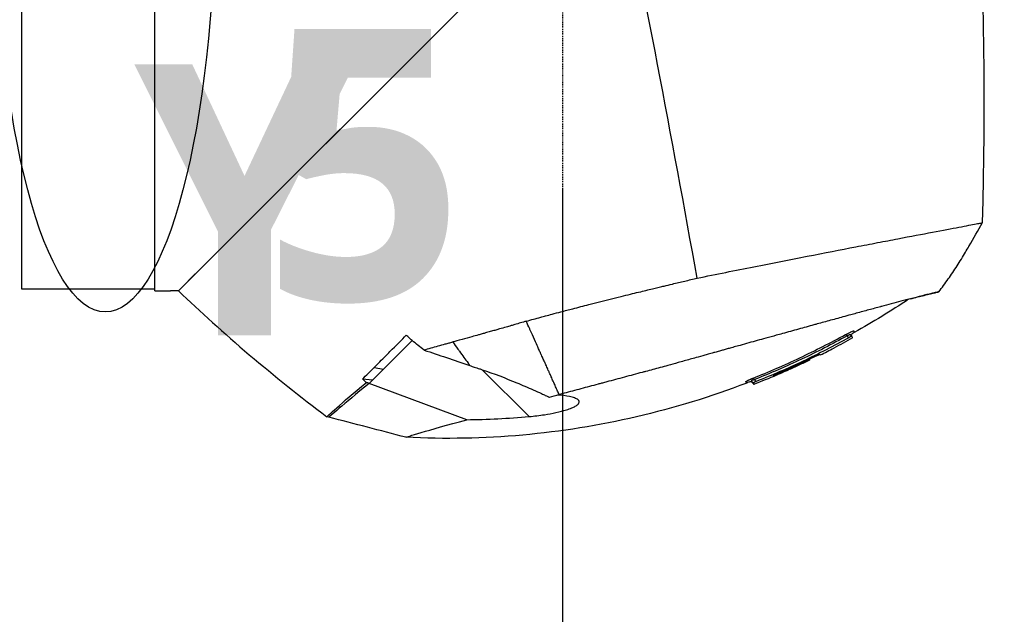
# Model space of a CAD drawing. Header units: millimetres. Extents: x 0 to 7374, y 0 to 4200.
# Tile 186 of 256: x 830 to 956, y 2828 to 2904. Entities that reach past the tile are written whole.
import ezdxf

# ---------------------------------------------------------------- set-up
doc = ezdxf.new("R2010")
doc.units = ezdxf.units.MM
doc.header["$LTSCALE"] = 0.2
doc.linetypes.add('CENTER2', pattern=[1.125, 0.75, -0.125, 0.125, -0.125])
for name, color, linetype in [('02_Center Line', 1, 'CENTER2'), ('07_Special Line2', 76, 'Continuous'), ('13_After Rev.Num.', 6, 'Continuous')]:
    doc.layers.add(name, color=color, linetype=linetype)
doc.layers.add('14_Mark', color=7, linetype='Continuous', true_color=0xe03c31)
doc.styles.add('Rainbow-4.0 Style', font='malgunsl.ttf')
doc.styles.add('Rainbow-5.0 Style', font='malgunsl.ttf')
doc.dimstyles.new('Rainbow-4.0 Style', dxfattribs={"dimtxt": 3.5, "dimasz": 2.5, "dimexe": 1, "dimexo": 1, "dimgap": 1, "dimtad": 1, "dimdsep": 46, "dimtxsty": 'Rainbow-4.0 Style', "dimcen": 0, "dimclrd": 251, "dimclre": 251, "dimclrt": 7, "dimazin": 3, "dimtp": 0.1, "dimtm": 0.1, "dimtfac": 0.61, "dimtmove": 0, "dimatfit": 3, "dimfxl": 1, "dimlwd": -1, "dimlwe": -1, "dimarcsym": 1})

# ---------------------------------------------------------------- blocks, each defined once
blk = doc.blocks.new('A$Ccc13c451')
for p, q in [((-136, 2059.75), (-136, 1962.25)), ((-119, 1962), (-119, 2011)), ((-66.72, 2011.28), (-116, 1962)), ((-67, 2011), (-112.07, 1965.93)), ((-112.88, 1965.12), (-114.74, 1963.26)), ((-136, 1962.25), (-119, 1962.25)), ((-119, 1962), (-117, 1962)), ((-117, 1962), (-117, 1962)), ((-116, 1962), (-117, 1962)), ((-116, 1962), (-116, 1962)), ((-115.33, 1962.67), (-115.77, 1962.23)), ((-89.83, 1952.02), (-86.2, 1955.65)), ((-30.49, 1956.02), (-30.71, 1956.26)), ((-30.3, 1956.41), (-30.3, 1956.41)), ((-30.11, 1956.2), (-30.3, 1956.41)), ((-30.25, 1956.36), (-30.11, 1956.2)), ((-30.11, 1956.2), (-30.11, 1956.2)), ((-29.79, 1956.68), (-29.79, 1956.68)), ((-32.4, 1954.71), (-32.39, 1954.7)), ((-32.4, 1954.7), (-32.39, 1954.7)), ((-35.52, 1953.19), (-35.58, 1953.25)), ((-34.16, 1953.87), (-34.12, 1953.83)), ((-89.83, 1952.02), (-91.25, 1950.6)), ((-91.05, 1952.22), (-89.83, 1952.02)), ((-77.24, 1951.94), (-71.27, 1945.97)), ((-91.25, 1950.6), (-92.52, 1950.75)), ((-91.25, 1950.6), (-91.67, 1950.19)), ((-42.68, 1950.26), (-42.93, 1950.53)), ((-42.3, 1950.44), (-42.52, 1950.69)), ((-40.11, 1951.14), (-40.14, 1951.2)), ((-79.23, 1945.56), (-91.67, 1950.19)), ((-42.84, 1950.34), (-42.59, 1950.07))]:
    blk.add_line(p, q)
for centre, major_axis, ratio, start_param, end_param in [((-115.67, 2010.45), (12.36, -240.7), 0.422519, 1.383222, 1.7564), ((-58.19, 1987.38), (18.42, -97.1), 0.039439, 1.316118, 1.882157), ((-101.01, 1955.53), (26.14, -21.48), 0.150735, 4.230193, 4.985068), ((-30.47, 1956), (-0.363, -0.2), 0.069093, 3.136185, 4.729524), ((-80.42, 2046.82), (-92.11, -48.02), 1, 1.552189, 1.570796), ((-75.51, 2046.18), (40.01, -93.04), 0.000317, 6.251635, 6.254525), ((-52.93, 1952.66), (34.53, 9.25), 0.000274, 4.238259, 4.278766)]:
    blk.add_ellipse(centre, major_axis=major_axis, ratio=ratio, start_param=start_param, end_param=end_param)
for points, knots in [([(-49.84, 1963.62), (-47.39, 1964.12), (-44.96, 1964.61), (-41.44, 1965.31), (-40.28, 1965.54), (-38.01, 1965.99), (-36.89, 1966.2), (-33.63, 1966.84), (-31.55, 1967.24), (-28.65, 1967.8), (-27.72, 1967.98), (-25.92, 1968.32), (-25.06, 1968.49), (-22.6, 1968.96), (-21.12, 1969.24), (-18.51, 1969.73), (-17.38, 1969.95), (-15.99, 1970.21), (-15.57, 1970.29), (-14.84, 1970.43), (-14.53, 1970.49), (-14.01, 1970.59), (-13.8, 1970.63), (-13.53, 1970.68), (-13.45, 1970.7), (-13.45, 1970.7)], [89.015206, 89.015206, 89.015206, 89.015206, 98.060919, 98.060919, 102.583776, 102.583776, 107.106633, 107.106633, 116.152347, 116.152347, 120.675204, 120.675204, 125.198061, 125.198061, 134.243774, 134.243774, 143.289488, 143.289488, 147.812345, 147.812345, 152.335202, 152.335202, 156.858059, 156.858059, 161.380916, 161.380916, 161.380916, 161.380916]), ([(-19, 1961.88), (-18.59, 1962.42), (-18.2, 1962.96), (-17.42, 1964.07), (-17.05, 1964.63), (-16.31, 1965.77), (-15.96, 1966.35), (-15.47, 1967.18), (-15.32, 1967.42), (-15.17, 1967.69), (-15.16, 1967.71), (-15.15, 1967.73), (-14.58, 1968.72), (-14.02, 1969.71), (-13.45, 1970.7)], [0, 0, 0, 0, 1.186356, 1.186356, 2.372414, 2.372414, 3.558769, 3.558769, 4.06143, 4.06143, 4.102045, 4.102045, 4.102045, 6.098639, 6.098639, 6.098639, 6.098639]), ([(-71.63, 1958.13), (-71.32, 1958.22), (-70.99, 1958.31), (-70.42, 1958.47), (-70.08, 1958.56), (-69.59, 1958.7), (-69.38, 1958.75), (-68.89, 1958.88), (-68.62, 1958.96), (-67.96, 1959.13), (-67.59, 1959.23), (-66.71, 1959.46), (-66.21, 1959.59), (-65.03, 1959.9), (-64.35, 1960.07), (-62.77, 1960.47), (-61.85, 1960.71), (-60.47, 1961.05), (-60.01, 1961.17), (-59.14, 1961.38), (-58.74, 1961.48), (-58.25, 1961.6), (-58.16, 1961.62), (-57.73, 1961.73), (-57.39, 1961.81), (-56.75, 1961.97), (-56.44, 1962.04), (-55.88, 1962.18), (-55.62, 1962.24), (-55.12, 1962.36), (-54.89, 1962.42), (-54.46, 1962.52), (-54.25, 1962.57), (-53.71, 1962.7), (-53.36, 1962.79), (-52.47, 1963), (-51.95, 1963.12), (-50.89, 1963.37), (-50.36, 1963.5), (-49.84, 1963.62)], [0.000001, 0.000001, 0.000001, 0.000001, 0.10736, 0.10736, 0.228013, 0.228013, 0.314976, 0.314976, 0.430659, 0.430659, 0.585391, 0.585391, 0.793335, 0.793335, 1.07059, 1.07059, 1.437922, 1.437922, 1.621493, 1.621493, 1.784251, 1.784251, 1.819395, 1.819395, 1.951586, 1.951586, 2.06324, 2.06324, 2.16079, 2.16079, 2.246193, 2.246193, 2.322498, 2.322498, 2.460658, 2.460658, 2.666555, 2.666555, 2.872273, 2.872273, 2.872273, 2.872273]), ([(-19, 1961.88), (-19, 1961.88), (-19.03, 1961.87), (-19.08, 1961.86), (-19.09, 1961.86), (-19.1, 1961.85), (-19.12, 1961.85), (-19.17, 1961.84), (-19.23, 1961.83), (-19.31, 1961.81), (-19.36, 1961.8), (-19.42, 1961.79), (-19.48, 1961.77), (-19.55, 1961.76), (-19.62, 1961.74), (-19.7, 1961.72), (-19.78, 1961.7), (-19.86, 1961.68), (-19.95, 1961.66), (-20.04, 1961.64), (-20.14, 1961.62), (-20.24, 1961.59), (-20.43, 1961.55), (-20.65, 1961.49), (-20.9, 1961.43), (-21.16, 1961.37), (-21.44, 1961.29), (-21.76, 1961.21), (-22.19, 1961.1), (-22.67, 1960.98), (-23.2, 1960.84), (-23.41, 1960.78), (-23.62, 1960.73), (-23.84, 1960.67), (-24.23, 1960.57), (-24.65, 1960.46), (-25.08, 1960.34), (-25.48, 1960.23), (-25.9, 1960.12), (-26.34, 1960), (-26.38, 1959.99), (-26.41, 1959.98), (-26.45, 1959.97), (-26.93, 1959.84), (-27.42, 1959.71), (-27.94, 1959.57), (-28.45, 1959.43), (-28.99, 1959.29), (-29.54, 1959.14), (-29.76, 1959.07), (-29.99, 1959.01), (-30.22, 1958.95), (-30.55, 1958.86), (-30.9, 1958.77), (-31.24, 1958.67), (-31.83, 1958.51), (-32.43, 1958.34), (-33.05, 1958.18), (-33.6, 1958.03), (-34.16, 1957.87), (-34.72, 1957.72), (-34.8, 1957.7), (-34.87, 1957.68), (-34.95, 1957.65), (-35.59, 1957.48), (-36.25, 1957.3), (-36.92, 1957.11), (-37.59, 1956.92), (-38.28, 1956.74), (-38.97, 1956.54), (-39.23, 1956.47), (-39.48, 1956.4), (-39.74, 1956.33), (-40.19, 1956.21), (-40.63, 1956.08), (-41.09, 1955.96), (-41.8, 1955.76), (-42.52, 1955.56), (-43.25, 1955.36), (-43.62, 1955.26), (-43.99, 1955.15), (-44.36, 1955.05), (-44.61, 1954.98), (-44.87, 1954.91), (-45.13, 1954.84), (-45.24, 1954.8), (-45.35, 1954.77), (-45.47, 1954.74), (-45.65, 1954.69), (-45.84, 1954.64), (-46.03, 1954.59), (-46.19, 1954.54), (-46.35, 1954.5), (-46.52, 1954.45), (-46.54, 1954.44), (-46.56, 1954.44), (-46.59, 1954.43), (-46.77, 1954.38), (-46.96, 1954.33), (-47.15, 1954.27), (-47.34, 1954.22), (-47.53, 1954.17), (-47.71, 1954.12), (-47.78, 1954.1), (-47.85, 1954.08), (-47.91, 1954.06), (-48.04, 1954.02), (-48.16, 1953.99), (-48.28, 1953.96), (-48.47, 1953.9), (-48.66, 1953.85), (-48.85, 1953.8), (-49.22, 1953.69), (-49.6, 1953.59), (-49.98, 1953.48), (-50.23, 1953.41), (-50.48, 1953.34), (-50.74, 1953.27), (-51.25, 1953.13), (-51.76, 1952.98), (-52.27, 1952.84), (-52.7, 1952.72), (-53.14, 1952.6), (-53.58, 1952.48), (-53.9, 1952.39), (-54.23, 1952.3), (-54.56, 1952.21), (-55.18, 1952.04), (-55.8, 1951.88), (-56.42, 1951.71), (-56.56, 1951.67), (-56.71, 1951.63), (-56.85, 1951.6), (-57.61, 1951.39), (-58.37, 1951.19), (-59.12, 1950.99), (-59.88, 1950.79), (-60.62, 1950.59), (-61.37, 1950.39), (-61.55, 1950.34), (-61.74, 1950.29), (-61.92, 1950.24), (-61.95, 1950.23), (-61.99, 1950.22), (-62.02, 1950.21), (-62.17, 1950.17), (-62.32, 1950.13), (-62.48, 1950.09), (-62.85, 1949.99), (-63.21, 1949.89), (-63.58, 1949.8), (-63.94, 1949.7), (-64.3, 1949.6), (-64.66, 1949.51), (-65.02, 1949.41), (-65.38, 1949.31), (-65.74, 1949.22), (-66.09, 1949.12), (-66.45, 1949.03), (-66.8, 1948.94), (-66.99, 1948.88), (-67.18, 1948.83), (-67.37, 1948.78), (-67.39, 1948.78), (-67.41, 1948.77), (-67.44, 1948.77)], [0, 0, 0, 0, 2.300382, 2.300382, 2.300382, 2.853338, 2.853338, 2.853338, 4.600802, 4.600802, 4.600802, 5.706663, 5.706663, 5.706663, 6.901383, 6.901383, 6.901383, 8.051561, 8.051561, 8.051561, 9.201655, 9.201655, 9.201655, 11.413276, 11.413276, 11.413276, 13.802193, 13.802193, 13.802193, 17.119845, 17.119845, 17.119845, 18.402613, 18.402613, 18.402613, 20.702656, 20.702656, 20.702656, 22.826377, 22.826377, 22.826377, 23.002676, 23.002676, 23.002676, 25.302707, 25.302707, 25.302707, 27.602642, 27.602642, 27.602642, 28.532882, 28.532882, 28.532882, 29.902478, 29.902478, 29.902478, 32.20239, 32.20239, 32.20239, 34.239368, 34.239368, 34.239368, 34.50219, 34.50219, 34.50219, 36.801971, 36.801971, 36.801971, 39.101748, 39.101748, 39.101748, 39.945852, 39.945852, 39.945852, 41.401454, 41.401454, 41.401454, 43.701345, 43.701345, 43.701345, 44.851319, 44.851319, 44.851319, 45.652349, 45.652349, 45.652349, 46.001253, 46.001253, 46.001253, 46.576087, 46.576087, 46.576087, 47.078981, 47.078981, 47.078981, 47.150877, 47.150877, 47.150877, 47.725919, 47.725919, 47.725919, 48.301044, 48.301044, 48.301044, 48.505614, 48.505614, 48.505614, 48.875957, 48.875957, 48.875957, 49.450919, 49.450919, 49.450919, 50.600938, 50.600938, 50.600938, 51.358888, 51.358888, 51.358888, 52.900715, 52.900715, 52.900715, 54.212172, 54.212172, 54.212172, 55.200557, 55.200557, 55.200557, 57.065475, 57.065475, 57.065475, 57.500731, 57.500731, 57.500731, 59.800907, 59.800907, 59.800907, 62.100707, 62.100707, 62.100707, 62.675653, 62.675653, 62.675653, 62.772168, 62.772168, 62.772168, 63.250622, 63.250622, 63.250622, 64.400678, 64.400678, 64.400678, 65.550834, 65.550834, 65.550834, 66.70102, 66.70102, 66.70102, 67.851166, 67.851166, 67.851166, 68.478987, 68.478987, 68.478987, 68.552026, 68.552026, 68.552026, 68.552026]), ([(-22.66, 1960.98), (-21.98, 1961.15), (-21.4, 1961.3), (-20.9, 1961.42), (-20.59, 1961.5), (-20.32, 1961.57), (-20.08, 1961.62), (-19.84, 1961.68), (-19.64, 1961.73), (-19.49, 1961.76), (-19.33, 1961.8), (-19.2, 1961.83), (-19.12, 1961.85), (-19.04, 1961.87), (-19, 1961.88), (-19, 1961.88)], [-15.931157, -15.931157, -15.931157, -15.931157, -11.406013, -11.406013, -11.406013, -8.554509, -8.554509, -8.554509, -5.703006, -5.703006, -5.703006, -2.851503, -2.851503, -2.851503, 0, 0, 0, 0]), ([(-71.63, 1958.13), (-71.76, 1958.09), (-71.88, 1958.05), (-72.12, 1957.98), (-72.24, 1957.95), (-72.6, 1957.84), (-72.85, 1957.77), (-73.24, 1957.66), (-73.4, 1957.61), (-73.78, 1957.5), (-73.99, 1957.44), (-74.48, 1957.3), (-74.76, 1957.22), (-75.2, 1957.09), (-75.36, 1957.05), (-75.7, 1956.95), (-75.88, 1956.9), (-76.29, 1956.78), (-76.49, 1956.73), (-76.8, 1956.64), (-76.91, 1956.61), (-77.11, 1956.55), (-77.19, 1956.53), (-77.43, 1956.46), (-77.59, 1956.42), (-78.03, 1956.3), (-78.31, 1956.22), (-78.99, 1956.04), (-79.4, 1955.93), (-80.36, 1955.66), (-80.66, 1955.58), (-81.01, 1955.48)], [-0.7159701, -0.7159701, -0.7159701, -0.7159701, -0.6905627, -0.6905627, -0.6661171, -0.6661171, -0.6189006, -0.6189006, -0.586798, -0.586798, -0.5440215, -0.5440215, -0.4854437, -0.4854437, -0.4518884, -0.4518884, -0.4137443, -0.4137443, -0.3678624, -0.3678624, -0.3433569, -0.3433569, -0.3246207, -0.3246207, -0.2895198, -0.2895198, -0.2267391, -0.2267391, -0.1302575, -0.1302575, -0.0000003, -0.0000003, -0.0000003, -0.0000003]), ([(-67.44, 1948.77), (-67.45, 1948.78), (-67.45, 1948.79), (-67.46, 1948.81), (-67.46, 1948.81), (-67.46, 1948.81), (-67.46, 1948.82), (-67.54, 1948.99), (-67.62, 1949.16), (-67.69, 1949.34), (-67.72, 1949.4), (-67.75, 1949.45), (-67.77, 1949.51), (-67.85, 1949.69), (-67.93, 1949.86), (-68.01, 1950.04), (-68.05, 1950.14), (-68.1, 1950.23), (-68.14, 1950.33), (-68.18, 1950.43), (-68.23, 1950.52), (-68.27, 1950.62), (-68.31, 1950.71), (-68.35, 1950.8), (-68.39, 1950.89), (-68.47, 1951.06), (-68.54, 1951.23), (-68.62, 1951.41), (-68.67, 1951.52), (-68.72, 1951.63), (-68.77, 1951.74), (-68.81, 1951.82), (-68.85, 1951.9), (-68.88, 1951.99), (-68.97, 1952.18), (-69.05, 1952.37), (-69.14, 1952.57), (-69.17, 1952.64), (-69.21, 1952.71), (-69.24, 1952.78), (-69.27, 1952.85), (-69.3, 1952.93), (-69.34, 1953), (-69.34, 1953.01), (-69.35, 1953.03), (-69.35, 1953.04), (-69.39, 1953.12), (-69.43, 1953.2), (-69.47, 1953.29), (-69.54, 1953.46), (-69.62, 1953.64), (-69.7, 1953.82), (-69.71, 1953.84), (-69.72, 1953.86), (-69.73, 1953.87), (-69.75, 1953.93), (-69.78, 1953.99), (-69.81, 1954.05), (-69.82, 1954.08), (-69.83, 1954.1), (-69.84, 1954.13), (-69.87, 1954.2), (-69.9, 1954.26), (-69.93, 1954.33), (-69.96, 1954.38), (-69.98, 1954.43), (-70, 1954.49), (-70.08, 1954.66), (-70.16, 1954.83), (-70.24, 1955.01), (-70.25, 1955.03), (-70.25, 1955.05), (-70.26, 1955.07), (-70.27, 1955.09), (-70.28, 1955.11), (-70.29, 1955.13), (-70.3, 1955.15), (-70.31, 1955.16), (-70.31, 1955.18), (-70.32, 1955.2), (-70.33, 1955.22), (-70.34, 1955.23), (-70.51, 1955.61), (-70.68, 1955.99), (-70.85, 1956.37), (-70.9, 1956.49), (-70.95, 1956.6), (-71, 1956.72), (-71.05, 1956.83), (-71.11, 1956.95), (-71.16, 1957.07), (-71.17, 1957.09), (-71.18, 1957.12), (-71.2, 1957.15), (-71.34, 1957.48), (-71.49, 1957.8), (-71.63, 1958.13)], [-17.986289, -17.986289, -17.986289, -17.986289, -17.924011, -17.924011, -17.924011, -17.912382, -17.912382, -17.912382, -17.144715, -17.144715, -17.144715, -16.887458, -16.887458, -16.887458, -16.12329, -16.12329, -16.12329, -15.69061, -15.69061, -15.69061, -15.275675, -15.275675, -15.275675, -14.88138, -14.88138, -14.88138, -14.14073, -14.14073, -14.14073, -13.656274, -13.656274, -13.656274, -13.312076, -13.312076, -13.312076, -12.484914, -12.484914, -12.484914, -12.180558, -12.180558, -12.180558, -11.865988, -11.865988, -11.865988, -11.813633, -11.813633, -11.813633, -11.460132, -11.460132, -11.460132, -10.710124, -10.710124, -10.710124, -10.632706, -10.632706, -10.632706, -10.38534, -10.38534, -10.38534, -10.27047, -10.27047, -10.27047, -9.996964, -9.996964, -9.996964, -9.772879, -9.772879, -9.772879, -9.043965, -9.043965, -9.043965, -8.959095, -8.959095, -8.959095, -8.872148, -8.872148, -8.872148, -8.799796, -8.799796, -8.799796, -8.727302, -8.727302, -8.727302, -7.148363, -7.148363, -7.148363, -6.67266, -6.67266, -6.67266, -6.189656, -6.189656, -6.189656, -6.07598, -6.07598, -6.07598, -4.726061, -4.726061, -4.726061, -4.726061]), ([(-30.9, 1956.43), (-30.66, 1956.56), (-30.15, 1956.83), (-29.85, 1956.92), (-29.86, 1956.74), (-29.79, 1956.69), (-29.79, 1956.68)], [-43.787763, -43.787763, -43.787763, -43.787763, -43.210529, -42.633295, -42.05606, -36.155763, -36.155763, -36.155763, -36.155763]), ([(-91.05, 1952.22), (-90.57, 1952.7), (-90.07, 1953.2), (-89.37, 1953.9), (-89.2, 1954.07), (-88.21, 1955.05), (-87.49, 1955.78), (-86.94, 1956.33)], [0, 0, 0, 0, 0.3307582, 0.3307582, 0.4378748, 0.4378748, 0.9335311, 0.9335311, 0.9335311, 0.9335311]), ([(-84.67, 1954.44), (-84.92, 1954.64), (-85.18, 1954.84), (-85.69, 1955.25), (-85.95, 1955.45), (-86.2, 1955.65)], [-0.1961633, -0.1961633, -0.1961633, -0.1961633, -0.0980858, -0.0980858, -0.000001, -0.000001, -0.000001, -0.000001]), ([(-84.67, 1954.44), (-84.38, 1954.54), (-84.07, 1954.63), (-83.48, 1954.81), (-83.18, 1954.89), (-82.57, 1955.07), (-82.26, 1955.15), (-81.81, 1955.27), (-81.65, 1955.31), (-81.41, 1955.38), (-81.33, 1955.4), (-81.17, 1955.44), (-81.1, 1955.46), (-81.01, 1955.48)], [-0.4691644, -0.4691644, -0.4691644, -0.4691644, -0.3555642, -0.3555642, -0.2384775, -0.2384775, -0.1227138, -0.1227138, -0.0619072, -0.0619072, -0.0312065, -0.0312065, -0.0000247, -0.0000247, -0.0000247, -0.0000247]), ([(-81.01, 1955.48), (-80.8, 1955.18), (-80.58, 1954.88), (-80.36, 1954.57), (-80.29, 1954.48), (-80.22, 1954.38), (-80.15, 1954.29), (-79.96, 1954.03), (-79.78, 1953.77), (-79.59, 1953.51), (-79.41, 1953.27), (-79.24, 1953.03), (-79.06, 1952.79), (-79.03, 1952.75), (-79, 1952.71), (-78.98, 1952.67), (-78.93, 1952.6), (-78.88, 1952.54), (-78.83, 1952.47)], [4.948238, 4.948238, 4.948238, 4.948238, 6.256803, 6.256803, 6.256803, 6.671785, 6.671785, 6.671785, 7.805612, 7.805612, 7.805612, 8.872129, 8.872129, 8.872129, 9.043973, 9.043973, 9.043973, 9.339543, 9.339543, 9.339543, 9.339543]), ([(-42.71, 1950.86), (-40.68, 1951.67), (-38.69, 1952.54), (-34.75, 1954.4), (-32.81, 1955.39), (-30.9, 1956.43)], [-13.07271, -13.07271, -13.07271, -13.07271, -6.545834, -6.545834, 0, 0, 0, 0]), ([(-30.71, 1956.26), (-32.61, 1955.2), (-34.55, 1954.21), (-38.49, 1952.35), (-40.49, 1951.49), (-42.52, 1950.69)], [0, 0, 0, 0, 6.536355, 6.536355, 13.07271, 13.07271, 13.07271, 13.07271]), ([(-30.49, 1956.02), (-32.4, 1954.97), (-34.33, 1953.98), (-38.27, 1952.11), (-40.27, 1951.25), (-42.3, 1950.44)], [0.000001, 0.000001, 0.000001, 0.000001, 0.654054, 0.654054, 1.308107, 1.308107, 1.308107, 1.308107]), ([(-30.3, 1956.41), (-30.3, 1956.41), (-30.3, 1956.41), (-30.31, 1956.42), (-30.31, 1956.42), (-30.31, 1956.42), (-30.31, 1956.42), (-30.32, 1956.42), (-30.32, 1956.41), (-30.32, 1956.41), (-30.33, 1956.41), (-30.33, 1956.41), (-30.34, 1956.41), (-30.34, 1956.41), (-30.35, 1956.41), (-30.36, 1956.4), (-30.36, 1956.4), (-30.37, 1956.4), (-30.38, 1956.4), (-30.38, 1956.4), (-30.39, 1956.39), (-30.4, 1956.39), (-30.41, 1956.39), (-30.41, 1956.38), (-30.42, 1956.38), (-30.43, 1956.38), (-30.43, 1956.38), (-30.43, 1956.38), (-30.44, 1956.37), (-30.45, 1956.37), (-30.47, 1956.36), (-30.48, 1956.36), (-30.49, 1956.35), (-30.51, 1956.34), (-30.52, 1956.34), (-30.54, 1956.33), (-30.56, 1956.32), (-30.57, 1956.32), (-30.59, 1956.31), (-30.6, 1956.3), (-30.62, 1956.3), (-30.63, 1956.29), (-30.65, 1956.28), (-30.66, 1956.28), (-30.67, 1956.27), (-30.68, 1956.27), (-30.69, 1956.27), (-30.69, 1956.26), (-30.7, 1956.26), (-30.7, 1956.26), (-30.7, 1956.26), (-30.71, 1956.26)], [42.646074, 42.646074, 42.646074, 42.646074, 42.693933, 42.693933, 42.693933, 42.758872, 42.758872, 42.758872, 42.826468, 42.826468, 42.826468, 42.896628, 42.896628, 42.896628, 42.969052, 42.969052, 42.969052, 43.043602, 43.043602, 43.043602, 43.118421, 43.118421, 43.118421, 43.192203, 43.192203, 43.192203, 43.210529, 43.210529, 43.210529, 43.299181, 43.299181, 43.299181, 43.397032, 43.397032, 43.397032, 43.494715, 43.494715, 43.494715, 43.587575, 43.587575, 43.587575, 43.680508, 43.680508, 43.680508, 43.743759, 43.743759, 43.743759, 43.773818, 43.773818, 43.773818, 43.787763, 43.787763, 43.787763, 43.787763]), ([(-30.33, 1956.48), (-30.33, 1956.48), (-30.33, 1956.48), (-30.33, 1956.47), (-30.32, 1956.47), (-30.32, 1956.45), (-30.31, 1956.45), (-30.3, 1956.43), (-30.29, 1956.42), (-30.28, 1956.41)], [0.65688341, 0.65688341, 0.65688341, 0.65688341, 0.66363062, 0.66363062, 0.6734828, 0.6734828, 0.67892885, 0.67892885, 0.68494411, 0.68494411, 0.68494411, 0.68494411]), ([(-29.79, 1956.68), (-29.88, 1956.64), (-29.96, 1956.6), (-30.1, 1956.51), (-30.16, 1956.48), (-30.22, 1956.41), (-30.23, 1956.4), (-30.24, 1956.38), (-30.25, 1956.37), (-30.25, 1956.36), (-30.25, 1956.36), (-30.25, 1956.36)], [0, 0, 0, 0, 0.02793005, 0.02793005, 0.04900923, 0.04900923, 0.05404806, 0.05404806, 0.05702709, 0.05702709, 0.0573662, 0.0573662, 0.0573662, 0.0573662]), ([(-84.67, 1954.44), (-83.71, 1954.13), (-82.79, 1953.82), (-80.83, 1953.15), (-79.92, 1952.84), (-78.83, 1952.47)], [0, 0, 0, 0, 0.303189, 0.303189, 0.6061041, 0.6061041, 0.6061041, 0.6061041]), ([(-34.12, 1953.83), (-34.12, 1953.83), (-34.12, 1953.83), (-34.12, 1953.83), (-34.12, 1953.84), (-34.12, 1953.84), (-34.12, 1953.84), (-34.13, 1953.85), (-34.13, 1953.85), (-34.13, 1953.85), (-34.13, 1953.85), (-34.13, 1953.85), (-34.13, 1953.86), (-34.13, 1953.86), (-34.13, 1953.86), (-34.13, 1953.86), (-34.14, 1953.87), (-34.14, 1953.87), (-34.14, 1953.87), (-34.14, 1953.87), (-34.14, 1953.87), (-34.14, 1953.87), (-34.14, 1953.87), (-34.14, 1953.87), (-34.14, 1953.87), (-34.15, 1953.87), (-34.16, 1953.87), (-34.19, 1953.86), (-34.2, 1953.86), (-34.22, 1953.85), (-34.25, 1953.84), (-34.26, 1953.84), (-34.27, 1953.83), (-34.28, 1953.83), (-34.28, 1953.83), (-34.29, 1953.83), (-34.29, 1953.83), (-34.38, 1953.79), (-34.51, 1953.74), (-34.67, 1953.67), (-34.67, 1953.67), (-34.67, 1953.67), (-34.68, 1953.67), (-34.79, 1953.62), (-34.91, 1953.56), (-35.04, 1953.5), (-35.06, 1953.49), (-35.09, 1953.48), (-35.11, 1953.47), (-35.15, 1953.45), (-35.19, 1953.43), (-35.24, 1953.41), (-35.34, 1953.37), (-35.45, 1953.32), (-35.56, 1953.27), (-35.56, 1953.26), (-35.57, 1953.26), (-35.58, 1953.25), (-35.6, 1953.24), (-35.63, 1953.23), (-35.65, 1953.22), (-35.68, 1953.21), (-35.7, 1953.2), (-35.72, 1953.19), (-35.75, 1953.18), (-35.77, 1953.16), (-35.79, 1953.15), (-35.82, 1953.14), (-35.84, 1953.13), (-35.86, 1953.12), (-35.88, 1953.11), (-35.89, 1953.11), (-35.91, 1953.1), (-35.96, 1953.08), (-36.01, 1953.05), (-36.07, 1953.02), (-36.14, 1952.99), (-36.22, 1952.95), (-36.3, 1952.92), (-36.43, 1952.85), (-36.56, 1952.79), (-36.69, 1952.73), (-37.26, 1952.47), (-37.83, 1952.21), (-38.4, 1951.95), (-38.69, 1951.82), (-38.98, 1951.7), (-39.27, 1951.57), (-39.56, 1951.45), (-39.85, 1951.32), (-40.14, 1951.2)], [-0.8552561, -0.8552561, -0.8552561, -0.8552561, -0.8344884, -0.8344884, -0.8344884, -0.8137182, -0.8137182, -0.8137182, -0.7964945, -0.7964945, -0.7964945, -0.7928534, -0.7928534, -0.7928534, -0.7806868, -0.7806868, -0.7806868, -0.7650336, -0.7650336, -0.7650336, -0.7639786, -0.7639786, -0.7639786, -0.7583765, -0.7583765, -0.7583765, -0.7228365, -0.7228365, -0.7228365, -0.6993234, -0.6993234, -0.6993234, -0.6907137, -0.6907137, -0.6907137, -0.6881877, -0.6881877, -0.6881877, -0.6165464, -0.6165464, -0.6165464, -0.6151139, -0.6151139, -0.6151139, -0.5663398, -0.5663398, -0.5663398, -0.5575574, -0.5575574, -0.5575574, -0.5424684, -0.5424684, -0.5424684, -0.5066686, -0.5066686, -0.5066686, -0.5040364, -0.5040364, -0.5040364, -0.495897, -0.495897, -0.495897, -0.4874039, -0.4874039, -0.4874039, -0.478768, -0.478768, -0.478768, -0.4700609, -0.4700609, -0.4700609, -0.4644676, -0.4644676, -0.4644676, -0.4456332, -0.4456332, -0.4456332, -0.4203371, -0.4203371, -0.4203371, -0.3773137, -0.3773137, -0.3773137, -0.1886782, -0.1886782, -0.1886782, -0.0943409, -0.0943409, -0.0943409, 0, 0, 0, 0]), ([(-35.51, 1953.15), (-35.51, 1953.15), (-35.51, 1953.17), (-35.52, 1953.18), (-35.52, 1953.19), (-35.52, 1953.19), (-35.52, 1953.19), (-35.56, 1953.18), (-35.59, 1953.17), (-35.64, 1953.15), (-35.67, 1953.14), (-35.73, 1953.11), (-35.77, 1953.09), (-35.87, 1953.04), (-35.93, 1953.01), (-36.02, 1952.97), (-36.06, 1952.95), (-36.17, 1952.9), (-36.2, 1952.89), (-36.37, 1952.81), (-36.43, 1952.78), (-36.68, 1952.66), (-38.12, 1951.98), (-40.11, 1951.14)], [0.000001, 0.000001, 0.000001, 0.000001, 0.2233481, 0.2233481, 0.2372895, 0.2372895, 0.3024638, 0.3024638, 0.3428357, 0.3428357, 0.3756188, 0.3756188, 0.410027, 0.410027, 0.4669051, 0.4669051, 0.4923004, 0.4923004, 0.5261564, 0.5261564, 0.5388073, 0.5388073, 0.5519332, 0.5519332, 0.5519332, 0.5519332]), ([(-35.51, 1953.15), (-35.62, 1953.1), (-35.73, 1953.04), (-35.84, 1952.99), (-35.95, 1952.94), (-36.07, 1952.88), (-36.18, 1952.83), (-36.4, 1952.72), (-36.63, 1952.62), (-36.85, 1952.52), (-37.09, 1952.4), (-37.34, 1952.29), (-37.58, 1952.18), (-37.7, 1952.13), (-37.82, 1952.07), (-37.94, 1952.02), (-38.04, 1951.98), (-38.13, 1951.94), (-38.21, 1951.9), (-38.25, 1951.88), (-38.28, 1951.87), (-38.31, 1951.86), (-38.34, 1951.84), (-38.38, 1951.83), (-38.41, 1951.81), (-38.44, 1951.8), (-38.47, 1951.78), (-38.51, 1951.77), (-38.51, 1951.77), (-38.52, 1951.76), (-38.53, 1951.76), (-38.7, 1951.69), (-38.86, 1951.61), (-39.01, 1951.55), (-39.04, 1951.53), (-39.07, 1951.52), (-39.1, 1951.51), (-39.11, 1951.5), (-39.12, 1951.5), (-39.13, 1951.5), (-39.34, 1951.41), (-39.52, 1951.33), (-39.67, 1951.26), (-39.69, 1951.25), (-39.71, 1951.25), (-39.72, 1951.24)], [-0.9301132, -0.9301132, -0.9301132, -0.9301132, -0.906196, -0.906196, -0.906196, -0.882277, -0.882277, -0.882277, -0.8344368, -0.8344368, -0.8344368, -0.782803, -0.782803, -0.782803, -0.7571185, -0.7571185, -0.7571185, -0.7371592, -0.7371592, -0.7371592, -0.7297306, -0.7297306, -0.7297306, -0.7222651, -0.7222651, -0.7222651, -0.7148799, -0.7148799, -0.7148799, -0.71333, -0.71333, -0.71333, -0.6757524, -0.6757524, -0.6757524, -0.6681932, -0.6681932, -0.6681932, -0.6660862, -0.6660862, -0.6660862, -0.6136822, -0.6136822, -0.6136822, -0.6078111, -0.6078111, -0.6078111, -0.6078111]), ([(-92.52, 1950.75), (-92.29, 1950.98), (-92.05, 1951.21), (-91.56, 1951.7), (-91.31, 1951.96), (-91.05, 1952.22)], [0, 0, 0, 0, 0.1787309, 0.1787309, 0.3574619, 0.3574619, 0.3574619, 0.3574619]), ([(-78.83, 1952.47), (-78.64, 1952.4), (-78.45, 1952.34), (-78.26, 1952.28), (-78.04, 1952.2), (-77.82, 1952.13), (-77.6, 1952.06), (-77.55, 1952.04), (-77.49, 1952.03), (-77.44, 1952.01), (-77.38, 1951.99), (-77.31, 1951.97), (-77.25, 1951.94), (-77.24, 1951.94), (-77.24, 1951.94), (-77.24, 1951.94)], [0, 0, 0, 0, 0.604493, 0.604493, 0.604493, 1.302588, 1.302588, 1.302588, 1.46424, 1.46424, 1.46424, 1.670087, 1.670087, 1.670087, 1.680559, 1.680559, 1.680559, 1.680559]), ([(-77.24, 1951.94), (-75.79, 1951.47), (-74.25, 1950.85), (-72.16, 1949.99), (-71.45, 1949.68), (-70.39, 1949.21), (-70.05, 1949.06), (-69.54, 1948.82), (-69.37, 1948.74), (-69.12, 1948.63), (-69.03, 1948.59), (-68.91, 1948.53), (-68.86, 1948.51), (-68.8, 1948.48), (-68.78, 1948.47), (-68.75, 1948.45), (-68.74, 1948.45), (-68.7, 1948.43), (-68.7, 1948.43), (-68.69, 1948.43)], [-0.049461, -0.049461, -0.049461, -0.049461, -0.02471302, -0.02471302, -0.01228933, -0.01228933, -0.00627294, -0.00627294, -0.00328914, -0.00328914, -0.00180358, -0.00180358, -0.00106248, -0.00106248, -0.00069236, -0.00069236, -0.00050741, -0.00050741, 0, 0, 0, 0]), ([(-92.52, 1950.75), (-92.44, 1950.68), (-92.35, 1950.6), (-92.19, 1950.45), (-92.11, 1950.38), (-92.03, 1950.31)], [-0.06619452, -0.06619452, -0.06619452, -0.06619452, -0.03309787, -0.03309787, -0.000001, -0.000001, -0.000001, -0.000001]), ([(-43.52, 1950.24), (-43.52, 1950.24), (-43.52, 1950.24), (-43.52, 1950.25), (-43.52, 1950.25), (-43.52, 1950.25), (-43.52, 1950.25), (-43.52, 1950.26), (-43.52, 1950.26), (-43.52, 1950.26), (-43.52, 1950.27), (-43.52, 1950.28), (-43.52, 1950.29), (-43.52, 1950.29), (-43.52, 1950.29), (-43.52, 1950.3), (-43.52, 1950.3), (-43.52, 1950.31), (-43.53, 1950.32), (-43.53, 1950.32), (-43.53, 1950.32), (-43.53, 1950.32), (-43.54, 1950.32), (-43.54, 1950.32), (-43.55, 1950.33), (-43.56, 1950.33), (-43.57, 1950.33), (-43.58, 1950.34), (-43.58, 1950.34), (-43.59, 1950.35), (-43.6, 1950.35), (-43.61, 1950.36), (-43.61, 1950.36), (-43.62, 1950.37), (-43.62, 1950.37), (-43.62, 1950.37), (-43.62, 1950.38), (-43.62, 1950.38), (-43.62, 1950.39), (-43.62, 1950.41), (-43.61, 1950.41), (-43.61, 1950.41), (-43.61, 1950.41), (-43.61, 1950.42), (-43.61, 1950.42), (-43.61, 1950.42), (-43.6, 1950.43), (-43.6, 1950.43), (-43.6, 1950.43), (-43.6, 1950.44), (-43.59, 1950.44), (-43.59, 1950.44), (-43.59, 1950.45), (-43.58, 1950.45), (-43.57, 1950.46), (-43.57, 1950.46), (-43.55, 1950.47), (-43.54, 1950.48), (-43.54, 1950.48), (-43.54, 1950.49), (-43.53, 1950.49), (-43.53, 1950.49), (-43.53, 1950.49), (-43.53, 1950.49), (-43.52, 1950.5), (-43.51, 1950.5), (-43.5, 1950.51), (-43.49, 1950.51), (-43.48, 1950.52), (-43.47, 1950.53), (-43.46, 1950.53), (-43.44, 1950.54), (-43.43, 1950.55), (-43.41, 1950.56), (-43.39, 1950.57), (-43.37, 1950.58), (-43.37, 1950.58), (-43.36, 1950.58), (-43.36, 1950.58), (-43.36, 1950.58), (-43.35, 1950.59), (-43.35, 1950.59), (-43.31, 1950.6), (-43.27, 1950.62), (-43.23, 1950.64), (-43.2, 1950.65), (-43.17, 1950.67), (-43.13, 1950.68), (-43.1, 1950.7), (-43.07, 1950.71), (-43.04, 1950.73), (-43.01, 1950.74), (-42.98, 1950.75), (-42.95, 1950.76), (-42.92, 1950.78), (-42.89, 1950.79), (-42.86, 1950.8), (-42.83, 1950.81), (-42.8, 1950.82), (-42.77, 1950.84), (-42.75, 1950.84), (-42.73, 1950.85), (-42.71, 1950.86)], [-7.628919, -7.628919, -7.628919, -7.628919, -6.542897, -6.542897, -6.542897, -6.018621, -6.018621, -6.018621, -5.539596, -5.539596, -5.539596, -4.710641, -4.710641, -4.710641, -4.381867, -4.381867, -4.381867, -3.80769, -3.80769, -3.80769, -3.658784, -3.658784, -3.658784, -3.414474, -3.414474, -3.414474, -2.860916, -2.860916, -2.860916, -2.521685, -2.521685, -2.521685, -1.983253, -1.983253, -1.983253, -1.953135, -1.953135, -1.953135, -1.481268, -1.481268, -1.481268, -1.384585, -1.384585, -1.384585, -1.264456, -1.264456, -1.264456, -1.167018, -1.167018, -1.167018, -1.107668, -1.107668, -1.107668, -0.996152, -0.996152, -0.996152, -0.87353, -0.87353, -0.87353, -0.850358, -0.850358, -0.850358, -0.835487, -0.835487, -0.835487, -0.767469, -0.767469, -0.767469, -0.702405, -0.702405, -0.702405, -0.63703, -0.63703, -0.63703, -0.577369, -0.577369, -0.577369, -0.563141, -0.563141, -0.563141, -0.553834, -0.553834, -0.553834, -0.443512, -0.443512, -0.443512, -0.352569, -0.352569, -0.352569, -0.26965, -0.26965, -0.26965, -0.193306, -0.193306, -0.193306, -0.119443, -0.119443, -0.119443, -0.048345, -0.048345, -0.048345, 0, 0, 0, 0]), ([(-42.52, 1950.69), (-42.55, 1950.68), (-42.57, 1950.67), (-42.59, 1950.66), (-42.62, 1950.65), (-42.65, 1950.65), (-42.67, 1950.64), (-42.69, 1950.63), (-42.71, 1950.62), (-42.73, 1950.62), (-42.75, 1950.61), (-42.77, 1950.6), (-42.79, 1950.59), (-42.8, 1950.59), (-42.8, 1950.59), (-42.8, 1950.59), (-42.81, 1950.59), (-42.82, 1950.58), (-42.83, 1950.58), (-42.84, 1950.58), (-42.84, 1950.57), (-42.85, 1950.57), (-42.86, 1950.57), (-42.86, 1950.56), (-42.87, 1950.56), (-42.88, 1950.56), (-42.88, 1950.56), (-42.89, 1950.55), (-42.89, 1950.55), (-42.89, 1950.55), (-42.9, 1950.55), (-42.9, 1950.55), (-42.9, 1950.55), (-42.91, 1950.55), (-42.91, 1950.54), (-42.91, 1950.54), (-42.91, 1950.54), (-42.92, 1950.54), (-42.92, 1950.54), (-42.92, 1950.54), (-42.92, 1950.54), (-42.92, 1950.54), (-42.92, 1950.53), (-42.92, 1950.53), (-42.92, 1950.53), (-42.93, 1950.53), (-42.93, 1950.53), (-42.93, 1950.53), (-42.93, 1950.53)], [0, 0, 0, 0, 0.131524, 0.131524, 0.131524, 0.26957, 0.26957, 0.26957, 0.397468, 0.397468, 0.397468, 0.520989, 0.520989, 0.520989, 0.553854, 0.553854, 0.553854, 0.613718, 0.613718, 0.613718, 0.672838, 0.672838, 0.672838, 0.732012, 0.732012, 0.732012, 0.79224, 0.79224, 0.79224, 0.830751, 0.830751, 0.830751, 0.880776, 0.880776, 0.880776, 0.931009, 0.931009, 0.931009, 0.979454, 0.979454, 0.979454, 1.026251, 1.026251, 1.026251, 1.070043, 1.070043, 1.070043, 1.107667, 1.107667, 1.107667, 1.107667]), ([(-42.93, 1950.53), (-42.93, 1950.53), (-42.93, 1950.53), (-42.92, 1950.53), (-42.92, 1950.53), (-42.92, 1950.52), (-42.92, 1950.52), (-42.92, 1950.52), (-42.92, 1950.52), (-42.92, 1950.52), (-42.92, 1950.52), (-42.92, 1950.52), (-42.92, 1950.52), (-42.91, 1950.49), (-42.9, 1950.48), (-42.89, 1950.46), (-42.89, 1950.44), (-42.88, 1950.43), (-42.87, 1950.41), (-42.87, 1950.4), (-42.86, 1950.39), (-42.86, 1950.39), (-42.86, 1950.38), (-42.85, 1950.37), (-42.85, 1950.36), (-42.85, 1950.35), (-42.84, 1950.35), (-42.84, 1950.34), (-42.84, 1950.34), (-42.84, 1950.34), (-42.84, 1950.34)], [1.108412, 1.108412, 1.108412, 1.108412, 1.196851, 1.196851, 1.196851, 1.310877, 1.310877, 1.310877, 1.358518, 1.358518, 1.358518, 1.384585, 1.384585, 1.384585, 2.479349, 2.479349, 2.479349, 3.583413, 3.583413, 3.583413, 4.381522, 4.381522, 4.381522, 5.333587, 5.333587, 5.333587, 6.457744, 6.457744, 6.457744, 7.647653, 7.647653, 7.647653, 7.647653]), ([(-42.71, 1950.86), (-42.7, 1950.85), (-42.69, 1950.86), (-42.61, 1950.78), (-42.61, 1950.78), (-42.61, 1950.78), (-42.61, 1950.78), (-42.59, 1950.75), (-42.56, 1950.72), (-42.52, 1950.69)], [-0.9996786, -0.9996786, -0.9996786, -0.9996786, -0.2257961, -0.2257961, -0.2257961, -0.2127783, -0.2127783, -0.2127783, 0, 0, 0, 0]), ([(-42.3, 1950.44), (-42.32, 1950.43), (-42.35, 1950.42), (-42.4, 1950.4), (-42.43, 1950.39), (-42.5, 1950.36), (-42.54, 1950.34), (-42.61, 1950.31), (-42.64, 1950.29), (-42.66, 1950.28), (-42.67, 1950.27), (-42.68, 1950.27), (-42.68, 1950.26), (-42.68, 1950.26)], [0.000001, 0.000001, 0.000001, 0.000001, 0.00865305, 0.00865305, 0.01764566, 0.01764566, 0.03370146, 0.03370146, 0.04918019, 0.04918019, 0.05673612, 0.05673612, 0.06439578, 0.06439578, 0.06439578, 0.06439578]), ([(-97.09, 1945.95), (-97.09, 1945.95), (-97.09, 1945.95), (-97.09, 1945.95), (-96.65, 1946.35), (-94.95, 1947.84), (-93.7, 1948.95), (-92.03, 1950.31)], [-23.717685, -23.717685, -23.717685, -23.717685, -23.703655, -23.703655, -11.851828, -11.851828, 0, 0, 0, 0]), ([(-91.67, 1950.19), (-93.36, 1948.84), (-94.64, 1947.75), (-96.36, 1946.28), (-96.81, 1945.88), (-96.81, 1945.88), (-96.81, 1945.88), (-96.81, 1945.88)], [0, 0, 0, 0, 11.851828, 11.851828, 23.703655, 23.703655, 23.71903, 23.71903, 23.71903, 23.71903]), ([(-43.52, 1950.24), (-52.64, 1946.73), (-62.34, 1944.48), (-77.03, 1943.16), (-82.03, 1943.07), (-86.99, 1943.32)], [0, 0, 0, 0, 2.931764, 2.931764, 4.423205, 4.423205, 4.423205, 4.423205]), ([(-42.84, 1950.34), (-42.85, 1950.35), (-42.86, 1950.36), (-42.88, 1950.38), (-42.9, 1950.39), (-42.93, 1950.4), (-42.95, 1950.41), (-43, 1950.41), (-43.02, 1950.41), (-43.08, 1950.41), (-43.11, 1950.4), (-43.19, 1950.38), (-43.24, 1950.36), (-43.37, 1950.31), (-43.44, 1950.27), (-43.52, 1950.24)], [0, 0, 0, 0, 0.00455032, 0.00455032, 0.00957108, 0.00957108, 0.01572839, 0.01572839, 0.02287872, 0.02287872, 0.03256259, 0.03256259, 0.0489983, 0.0489983, 0.07377378, 0.07377378, 0.07377378, 0.07377378]), ([(-71.27, 1945.97), (-70.61, 1946.03), (-69.95, 1946.1), (-68.81, 1946.28), (-68.32, 1946.37), (-67.37, 1946.57), (-66.92, 1946.69), (-66.27, 1946.89), (-66.04, 1946.98), (-65.66, 1947.13), (-65.51, 1947.2), (-65.25, 1947.36), (-65.13, 1947.44), (-64.92, 1947.64), (-64.86, 1947.76), (-64.9, 1947.96), (-64.95, 1948.03), (-65.03, 1948.1)], [0.000001, 0.000001, 0.000001, 0.000001, 0.197273, 0.197273, 0.35304, 0.35304, 0.511664, 0.511664, 0.610998, 0.610998, 0.692664, 0.692664, 0.782539, 0.782539, 0.924801, 0.924801, 1.023327, 1.023327, 1.023327, 1.023327]), ([(-65.03, 1948.1), (-65.13, 1948.19), (-65.29, 1948.27), (-65.66, 1948.41), (-65.88, 1948.47), (-66.56, 1948.61), (-67.07, 1948.67), (-67.64, 1948.71)], [0.000001, 0.000001, 0.000001, 0.000001, 0.1271329, 0.1271329, 0.2458855, 0.2458855, 0.4562085, 0.4562085, 0.4562085, 0.4562085]), ([(-86.99, 1943.32), (-86.99, 1943.32), (-86.99, 1943.32), (-86.99, 1943.32), (-86.32, 1943.55), (-83.72, 1944.31), (-81.71, 1944.88), (-79.23, 1945.56)], [-23.715309, -23.715309, -23.715309, -23.715309, -23.703655, -23.703655, -11.851828, -11.851828, 0, 0, 0, 0]), ([(-79.23, 1945.56), (-77.9, 1945.58), (-76.58, 1945.62), (-73.92, 1945.76), (-72.59, 1945.85), (-71.27, 1945.97)], [-0.7990504, -0.7990504, -0.7990504, -0.7990504, -0.3995257, -0.3995257, -0.000001, -0.000001, -0.000001, -0.000001])]:
    blk.add_open_spline(points, degree=3, knots=knots)
for points in [[(-22.86, 1960.93), (-25.11, 1959.43), (-27.43, 1958.01), (-29.79, 1956.68)], [(-86.58, 1956), (-86.7, 1956.11), (-86.82, 1956.22), (-86.94, 1956.33)], [(-86.2, 1955.65), (-86.33, 1955.77), (-86.46, 1955.88), (-86.58, 1956)], [(-30.01, 1955.99), (-30.8, 1955.55), (-31.59, 1955.12), (-32.39, 1954.7)], [(-30.71, 1956.26), (-30.88, 1956.44), (-30.88, 1956.41), (-30.9, 1956.43)], [(-30.01, 1955.99), (-30.01, 1955.99), (-30.04, 1956.06), (-30.11, 1956.2)], [(-39.72, 1951.24), (-40.67, 1950.84), (-41.63, 1950.45), (-42.59, 1950.07)], [(-91.67, 1950.19), (-91.79, 1950.23), (-91.91, 1950.27), (-92.03, 1950.31)], [(-42.68, 1950.26), (-42.62, 1950.14), (-42.59, 1950.07), (-42.59, 1950.07)], [(-97.09, 1945.95), (-97.09, 1945.95), (-97.09, 1945.95), (-97.09, 1945.95)], [(-96.81, 1945.88), (-96.9, 1945.9), (-97, 1945.93), (-97.09, 1945.95)], [(-96.81, 1945.88), (-96.81, 1945.88), (-96.81, 1945.88), (-96.81, 1945.88)], [(-86.99, 1943.32), (-90.27, 1944.18), (-93.54, 1945.03), (-96.81, 1945.88)]]:
    blk.add_open_spline(points, degree=3)
at = {"layer": '02_Center Line'}
blk.add_line((-67, 2161), (-67, 1924.18), dxfattribs=at)
blk = doc.blocks.new('A$Cc9315064')
at = {"layer": '14_Mark', "insert": (-17.839, -15.459), "char_height": 16, "attachment_point": 4, "style": 'Rainbow-5.0 Style'}
blk.add_mtext('{\\fMalgun Gothic Semilight|b1|i0|c129|p50;5}', dxfattribs=at)
blk = doc.blocks.new('A$C3a293ff3')
at = {"layer": '07_Special Line2', "insert": (34.529, -17.308), "char_height": 16, "attachment_point": 4, "style": 'Rainbow-5.0 Style'}
blk.add_mtext('{\\fMalgun Gothic Semilight|b1|i0|c129|p50;Y}', dxfattribs=at)
blk = doc.blocks.new('*D159')
at = {"color": 251, "linetype": 'ByBlock', "transparency": 16777216}
for p, q in [((909.23, 2918.4), (1241.29, 2918.4)), ((1231.29, 2058.4), (1231.29, 2893.4)), ((909.23, 2033.4), (1241.29, 2033.4))]:
    blk.add_line(p, q, dxfattribs=at)
at = {"color": 251, "transparency": 16777216}
for points in [[(1227.12, 2893.4), (1235.45, 2893.4), (1231.29, 2918.4)], [(1227.12, 2058.4), (1235.45, 2058.4), (1231.29, 2033.4)]]:
    blk.add_solid(points, dxfattribs=at)
at = {"layer": 'Defpoints', "color": 0, "transparency": 16777216}
for p in [(899.23, 2918.4), (1231.29, 2918.4), (899.23, 2033.4)]:
    blk.add_point(p, dxfattribs=at)
at = {"color": 7, "transparency": 16777216, "insert": (1203.18, 2475.9), "char_height": 35, "attachment_point": 5, "rotation": 90, "style": 'Rainbow-4.0 Style'}
blk.add_mtext('885', dxfattribs=at)
blk = doc.blocks.new('*D128')
at = {"color": 251, "linetype": 'ByBlock', "transparency": 16777216}
for p, q in [((860.23, 3048.4), (1365.36, 3048.4)), ((1355.36, 3023.4), (1355.36, 1173.4)), ((1077.27, 1148.4), (1365.36, 1148.4))]:
    blk.add_line(p, q, dxfattribs=at)
at = {"color": 251, "transparency": 16777216}
for points in [[(1351.19, 3023.4), (1359.52, 3023.4), (1355.36, 3048.4)], [(1351.19, 1173.4), (1359.52, 1173.4), (1355.36, 1148.4)]]:
    blk.add_solid(points, dxfattribs=at)
at = {"layer": 'Defpoints', "color": 0, "transparency": 16777216}
for p in [(850.23, 3048.4), (1067.27, 1148.4), (1355.36, 1148.4)]:
    blk.add_point(p, dxfattribs=at)
at = {"color": 7, "transparency": 16777216, "insert": (1327.15, 2098.4), "char_height": 35, "attachment_point": 5, "rotation": 90, "style": 'Rainbow-4.0 Style'}
blk.add_mtext('1900', dxfattribs=at)
blk = doc.blocks.new('*D160')
at = {"color": 251, "linetype": 'ByBlock', "transparency": 16777216}
for p, q in [((770.03, 2882.4), (770.03, 2730.31)), ((899.23, 2882.4), (899.23, 2730.31)), ((795.03, 2740.31), (874.23, 2740.31))]:
    blk.add_line(p, q, dxfattribs=at)
at = {"color": 251, "transparency": 16777216}
for points in [[(795.03, 2744.48), (795.03, 2736.14), (770.03, 2740.31)], [(874.23, 2744.48), (874.23, 2736.14), (899.23, 2740.31)]]:
    blk.add_solid(points, dxfattribs=at)
at = {"layer": 'Defpoints', "color": 0, "transparency": 16777216}
for p in [(770.03, 2892.4), (899.23, 2892.4), (899.23, 2740.31)]:
    blk.add_point(p, dxfattribs=at)
at = {"color": 7, "transparency": 16777216, "insert": (834.63, 2768.5), "char_height": 35, "attachment_point": 5, "style": 'Rainbow-4.0 Style'}
blk.add_mtext('129.2', dxfattribs=at)
blk = doc.blocks.new('A$C19ebd0c3_1234')
for q in [(46.93, -0.78), (54.3, 6.59)]:
    blk.add_line((46.93, 6.59), q)
blk.add_ellipse((0, 0), major_axis=(53.19, 0), ratio=0.263273)

msp = doc.modelspace()

# ---------------------------------------------------------------- block references
msp.add_blockref('A$Ccc13c451', (966.227, 907.397))
at = {"xscale": 2.16, "yscale": 2.16, "zscale": 2.16}
for name, p in [('A$C3a293ff3', (770.027, 2918.397)), ('A$Cc9315064', (899.51, 2918.68))]:
    msp.add_blockref(name, p, dxfattribs=at)
at = {"layer": '13_After Rev.Num.', "rotation": 90}
msp.add_blockref('A$C19ebd0c3_1234', (840.902, 2919.897), dxfattribs=at)

# ---------------------------------------------------------------- dimensions: what is measured, and where the dimension line sits
for base, p1, p2, override, picture, middle in [((1355.355, 1148.397), (850.227, 3048.397), (1067.271, 1148.397), {"dimscale": 10, "dimdec": 1}, '*D128', (1327.153, 2098.397)), ((1231.287, 2918.397), (899.227, 2033.397), (899.227, 2918.397), {"dimscale": 10}, '*D159', (1203.18, 2475.897))]:
    dim = msp.add_linear_dim(base=base, p1=p1, p2=p2, angle=90, dimstyle='Rainbow-4.0 Style', override=override)
    dim.commit()
    dim.dimension.update_dxf_attribs({"geometry": picture, "text_midpoint": middle})
dim = msp.add_linear_dim(base=(899.227, 2740.31), p1=(770.027, 2892.397), p2=(899.227, 2892.397), dimstyle='Rainbow-4.0 Style', override={"dimscale": 10})
dim.commit()
dim.dimension.update_dxf_attribs({"geometry": '*D160', "text_midpoint": (834.627, 2768.5)})

doc.saveas('drawing.dxf')
